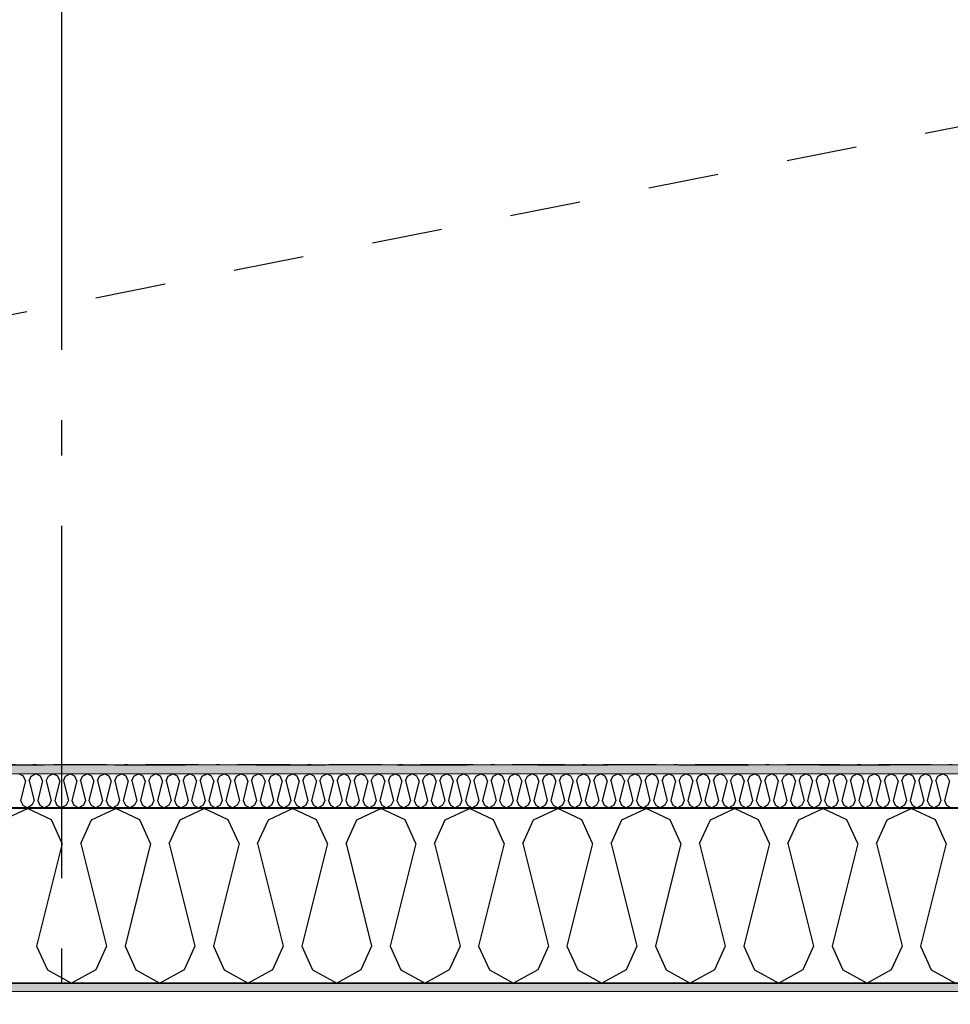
# Model space of a CAD drawing. Header units: millimetres. Extents: x -150 to 340869, y -1115 to 365939.
# Tile 97 of 193: x 311991 to 313312, y 343408 to 344806. Entities that reach past the tile are written whole.
import ezdxf
from ezdxf.enums import TextEntityAlignment as Align

# ---------------------------------------------------------------- set-up
doc = ezdxf.new("R2010")
doc.units = ezdxf.units.MM
doc.header["$LTSCALE"] = 0.5
doc.header["$MEASUREMENT"] = 0
for name, pattern in [('Akselinje', [1500, 1000, -200, 100, -200]), ('Over snittplan', [260, 150, -50, 10, -50]), ('PLINE', [0]), ('Stipling', [400, 200, -200])]:
    doc.linetypes.add(name, pattern=pattern)
for name, color, linetype in [('0(Nye konstruksjoner)', 7, 'Continuous'), ('232- Ikke-bærende yttervegger (Skravur)(Nye konstruksjoner)', 7, 'Continuous'), ('232- Ikke-bærende yttervegger(Nye konstruksjoner)', 7, 'Continuous'), ('255- Gulvoverflate(Nye konstruksjoner)', 7, 'Continuous'), ('82-- Modullinjer(Nye konstruksjoner)', 7, 'Continuous'), ('842-M___1_50 Målsetting bygning(Nye konstruksjoner)', 7, 'Continuous'), ('862- M___Nettoareal(Nye konstruksjoner)', 7, 'Continuous'), ('862- M___Nettoareal(Polylinje)(Nye konstruksjoner)', 7, 'Continuous'), ('862- M___Nettoareal(Tekst)(Nye konstruksjoner)', 7, 'Continuous')]:
    doc.layers.add(name, color=color, linetype=linetype)
doc.layers.add('235- Utvendig kledning og overflate(Nye konstruksjoner)', color=7, linetype='Continuous', lineweight=0)
doc.layers.add('236- Innvendig kledning og overflate(Nye konstruksjoner)', color=7, linetype='Continuous', lineweight=0)
doc.styles.add('GENERATED_STYLE_1', font='txt')
doc.styles.add('GENERATED_STYLE_2', font='arial.ttf')
doc.styles.add('GENERATED_STYLE_4', font='arial.ttf')
doc.dimstyles.new('GENERATED_STYLE__3', dxfattribs={"dimtxt": 100, "dimasz": 95, "dimexe": 0.18, "dimexo": 0.0625, "dimgap": 0, "dimtad": 1, "dimdec": 0, "dimzin": 0, "dimdsep": 46, "dimtxsty": 'GENERATED_STYLE_2', "dimblk": 'ARROWHEAD_6', "dimblk1": 'ARROWHEAD_6', "dimblk2": 'ARROWHEAD_6', "dimcen": 0.09, "dimse1": 1, "dimse2": 1, "dimclrd": 256, "dimclre": 256, "dimclrt": 256, "dimadec": 1, "dimazin": 0, "dimtfac": 1, "dimtdec": 4, "dimtmove": 0, "dimatfit": 3, "dimfxl": 1, "dimtolj": 1, "dimtzin": 0, "dimarcsym": 0})
pattern_1 = [(0, (0, 0), (0, 43.30127), [0, -25]), (0, (12.5, 21.65), (0, 43.30127), [0, -25])]

# ---------------------------------------------------------------- blocks, each defined once
blk = doc.blocks.new('Ikke målbart areal__3', base_point=(318271.8, 344616.6))
at = {"layer": '862- M___Nettoareal(Polylinje)(Nye konstruksjoner)', "linetype": 'Stipling', "flags": 128}
blk.add_lwpolyline([(308760.9, 346182.3), (308760.9, 345237.9), (308760.9, 343747.8), (319785, 343747.8), (321356.7, 341584.6), (323326.2, 343015.5), (321025.4, 346182.3)], close=True, dxfattribs=at)
at = {"layer": '862- M___Nettoareal(Tekst)(Nye konstruksjoner)', "style": 'GENERATED_STYLE_1'}
for tag, p in [('DUMMY_861', (318819.7, 344804.8)), ('ROOM_NAME', (317723.9, 344762.2)), ('DUMMY_862', (317723.9, 344616.6))]:
    blk.add_attdef(tag, text='', height=100, dxfattribs=at).set_placement(p, align=Align.TOP_LEFT)
blk = doc.blocks.new('*X48')
at = {"layer": '232- Ikke-bærende yttervegger (Skravur)(Nye konstruksjoner)', "linetype": 'PLINE'}
for p, q in [((311996.7, 343731.7), (311990.1, 343734.8)), ((311999.7, 343725.2), (311996.7, 343731.7)), ((312004.8, 343725.2), (312007.7, 343731.7)), ((312007.7, 343731.7), (312014.4, 343734.8)), ((312021, 343731.7), (312014.4, 343734.8)), ((312023.9, 343725.2), (312021, 343731.7)), ((312029, 343725.2), (312032, 343731.7)), ((312032, 343731.7), (312038.6, 343734.8)), ((312045.3, 343731.7), (312038.6, 343734.8)), ((312048.2, 343725.2), (312045.3, 343731.7)), ((312053.3, 343725.2), (312056.3, 343731.7)), ((312056.3, 343731.7), (312062.9, 343734.8)), ((312069.5, 343731.7), (312062.9, 343734.8)), ((312072.5, 343725.2), (312069.5, 343731.7)), ((312077.6, 343725.2), (312080.6, 343731.7)), ((312080.6, 343731.7), (312087.2, 343734.8)), ((312093.8, 343731.7), (312087.2, 343734.8)), ((312096.8, 343725.2), (312093.8, 343731.7)), ((312101.9, 343725.2), (312104.8, 343731.7)), ((312104.8, 343731.7), (312111.5, 343734.8)), ((312118.1, 343731.7), (312111.5, 343734.8)), ((312121.1, 343725.2), (312118.1, 343731.7)), ((312126.2, 343725.2), (312129.1, 343731.7)), ((312129.1, 343731.7), (312135.8, 343734.8)), ((312142.4, 343731.7), (312135.8, 343734.8)), ((312145.3, 343725.2), (312142.4, 343731.7)), ((312150.4, 343725.2), (312153.4, 343731.7)), ((312153.4, 343731.7), (312160, 343734.8)), ((312166.7, 343731.7), (312160, 343734.8)), ((312169.6, 343725.2), (312166.7, 343731.7)), ((312174.7, 343725.2), (312177.7, 343731.7)), ((312177.7, 343731.7), (312184.3, 343734.8)), ((312191, 343731.7), (312184.3, 343734.8)), ((312193.9, 343725.2), (312191, 343731.7)), ((312199, 343725.2), (312202, 343731.7)), ((312202, 343731.7), (312208.6, 343734.8)), ((312215.2, 343731.7), (312208.6, 343734.8)), ((312218.2, 343725.2), (312215.2, 343731.7)), ((312223.3, 343725.2), (312226.3, 343731.7)), ((312226.3, 343731.7), (312232.9, 343734.8)), ((312239.5, 343731.7), (312232.9, 343734.8)), ((312242.5, 343725.2), (312239.5, 343731.7)), ((312247.6, 343725.2), (312250.5, 343731.7)), ((312250.5, 343731.7), (312257.2, 343734.8)), ((312263.8, 343731.7), (312257.2, 343734.8)), ((312266.8, 343725.2), (312263.8, 343731.7)), ((312271.9, 343725.2), (312274.8, 343731.7)), ((312274.8, 343731.7), (312281.4, 343734.8)), ((312288.1, 343731.7), (312281.4, 343734.8)), ((312291, 343725.2), (312288.1, 343731.7)), ((312296.1, 343725.2), (312299.1, 343731.7)), ((312299.1, 343731.7), (312305.7, 343734.8)), ((312312.4, 343731.7), (312305.7, 343734.8)), ((312315.3, 343725.2), (312312.4, 343731.7)), ((312320.4, 343725.2), (312323.4, 343731.7)), ((312323.4, 343731.7), (312330, 343734.8)), ((312336.6, 343731.7), (312330, 343734.8)), ((312339.6, 343725.2), (312336.6, 343731.7)), ((312344.7, 343725.2), (312347.7, 343731.7)), ((312347.7, 343731.7), (312354.3, 343734.8)), ((312360.9, 343731.7), (312354.3, 343734.8)), ((312363.9, 343725.2), (312360.9, 343731.7)), ((312369, 343725.2), (312371.9, 343731.7)), ((312371.9, 343731.7), (312378.6, 343734.8)), ((312385.2, 343731.7), (312378.6, 343734.8)), ((312388.2, 343725.2), (312385.2, 343731.7)), ((312393.3, 343725.2), (312396.2, 343731.7)), ((312396.2, 343731.7), (312402.9, 343734.8)), ((312409.5, 343731.7), (312402.9, 343734.8)), ((312412.4, 343725.2), (312409.5, 343731.7)), ((312417.5, 343725.2), (312420.5, 343731.7)), ((312420.5, 343731.7), (312427.1, 343734.8)), ((312433.8, 343731.7), (312427.1, 343734.8)), ((312436.7, 343725.2), (312433.8, 343731.7)), ((312441.8, 343725.2), (312444.8, 343731.7)), ((312444.8, 343731.7), (312451.4, 343734.8)), ((312458, 343731.7), (312451.4, 343734.8)), ((312461, 343725.2), (312458, 343731.7)), ((312466.1, 343725.2), (312469.1, 343731.7)), ((312469.1, 343731.7), (312475.7, 343734.8)), ((312482.3, 343731.7), (312475.7, 343734.8)), ((312485.3, 343725.2), (312482.3, 343731.7)), ((312490.4, 343725.2), (312493.3, 343731.7)), ((312493.3, 343731.7), (312500, 343734.8)), ((312506.6, 343731.7), (312500, 343734.8)), ((312509.6, 343725.2), (312506.6, 343731.7)), ((312514.7, 343725.2), (312517.6, 343731.7)), ((312517.6, 343731.7), (312524.3, 343734.8)), ((312530.9, 343731.7), (312524.3, 343734.8)), ((312533.8, 343725.2), (312530.9, 343731.7)), ((312538.9, 343725.2), (312541.9, 343731.7)), ((312541.9, 343731.7), (312548.5, 343734.8)), ((312555.2, 343731.7), (312548.5, 343734.8)), ((312558.1, 343725.2), (312555.2, 343731.7)), ((312563.2, 343725.2), (312566.2, 343731.7)), ((312566.2, 343731.7), (312572.8, 343734.8)), ((312579.5, 343731.7), (312572.8, 343734.8)), ((312582.4, 343725.2), (312579.5, 343731.7)), ((312587.5, 343725.2), (312590.5, 343731.7)), ((312590.5, 343731.7), (312597.1, 343734.8)), ((312603.7, 343731.7), (312597.1, 343734.8)), ((312606.7, 343725.2), (312603.7, 343731.7)), ((312611.8, 343725.2), (312614.8, 343731.7)), ((312614.8, 343731.7), (312621.4, 343734.8)), ((312628, 343731.7), (312621.4, 343734.8)), ((312631, 343725.2), (312628, 343731.7)), ((312636.1, 343725.2), (312639, 343731.7)), ((312639, 343731.7), (312645.7, 343734.8)), ((312652.3, 343731.7), (312645.7, 343734.8)), ((312655.3, 343725.2), (312652.3, 343731.7)), ((312660.4, 343725.2), (312663.3, 343731.7)), ((312663.3, 343731.7), (312669.9, 343734.8)), ((312676.6, 343731.7), (312669.9, 343734.8)), ((312679.5, 343725.2), (312676.6, 343731.7)), ((312684.6, 343725.2), (312687.6, 343731.7)), ((312687.6, 343731.7), (312694.2, 343734.8)), ((312700.9, 343731.7), (312694.2, 343734.8)), ((312703.8, 343725.2), (312700.9, 343731.7)), ((312708.9, 343725.2), (312711.9, 343731.7)), ((312711.9, 343731.7), (312718.5, 343734.8)), ((312725.1, 343731.7), (312718.5, 343734.8)), ((312728.1, 343725.2), (312725.1, 343731.7)), ((312733.2, 343725.2), (312736.2, 343731.7)), ((312736.2, 343731.7), (312742.8, 343734.8)), ((312749.4, 343731.7), (312742.8, 343734.8)), ((312752.4, 343725.2), (312749.4, 343731.7)), ((312757.5, 343725.2), (312760.4, 343731.7)), ((312760.4, 343731.7), (312767.1, 343734.8)), ((312773.7, 343731.7), (312767.1, 343734.8)), ((312776.7, 343725.2), (312773.7, 343731.7)), ((312781.8, 343725.2), (312784.7, 343731.7)), ((312784.7, 343731.7), (312791.4, 343734.8)), ((312798, 343731.7), (312791.4, 343734.8)), ((312800.9, 343725.2), (312798, 343731.7)), ((312806, 343725.2), (312809, 343731.7)), ((312809, 343731.7), (312815.6, 343734.8)), ((312822.3, 343731.7), (312815.6, 343734.8)), ((312825.2, 343725.2), (312822.3, 343731.7)), ((312830.3, 343725.2), (312833.3, 343731.7)), ((312833.3, 343731.7), (312839.9, 343734.8)), ((312846.5, 343731.7), (312839.9, 343734.8)), ((312849.5, 343725.2), (312846.5, 343731.7)), ((312854.6, 343725.2), (312857.6, 343731.7)), ((312857.6, 343731.7), (312864.2, 343734.8)), ((312870.8, 343731.7), (312864.2, 343734.8)), ((312873.8, 343725.2), (312870.8, 343731.7)), ((312878.9, 343725.2), (312881.8, 343731.7)), ((312881.8, 343731.7), (312888.5, 343734.8)), ((312895.1, 343731.7), (312888.5, 343734.8)), ((312898.1, 343725.2), (312895.1, 343731.7)), ((312903.2, 343725.2), (312906.1, 343731.7)), ((312906.1, 343731.7), (312912.8, 343734.8)), ((312919.4, 343731.7), (312912.8, 343734.8)), ((312922.3, 343725.2), (312919.4, 343731.7)), ((312927.4, 343725.2), (312930.4, 343731.7)), ((312930.4, 343731.7), (312937, 343734.8)), ((312943.7, 343731.7), (312937, 343734.8)), ((312946.6, 343725.2), (312943.7, 343731.7)), ((312951.7, 343725.2), (312954.7, 343731.7)), ((312954.7, 343731.7), (312961.3, 343734.8)), ((312968, 343731.7), (312961.3, 343734.8)), ((312970.9, 343725.2), (312968, 343731.7)), ((312976, 343725.2), (312979, 343731.7)), ((312979, 343731.7), (312985.6, 343734.8)), ((312992.2, 343731.7), (312985.6, 343734.8)), ((312995.2, 343725.2), (312992.2, 343731.7)), ((313000.3, 343725.2), (313003.3, 343731.7)), ((313003.3, 343731.7), (313009.9, 343734.8)), ((313016.5, 343731.7), (313009.9, 343734.8)), ((313019.5, 343725.2), (313016.5, 343731.7)), ((313024.6, 343725.2), (313027.5, 343731.7)), ((313027.5, 343731.7), (313034.2, 343734.8)), ((313040.8, 343731.7), (313034.2, 343734.8)), ((313043.8, 343725.2), (313040.8, 343731.7)), ((313048.9, 343725.2), (313051.8, 343731.7)), ((313051.8, 343731.7), (313058.4, 343734.8)), ((313065.1, 343731.7), (313058.4, 343734.8)), ((313068, 343725.2), (313065.1, 343731.7)), ((313073.1, 343725.2), (313076.1, 343731.7)), ((313076.1, 343731.7), (313082.7, 343734.8)), ((313089.4, 343731.7), (313082.7, 343734.8)), ((313092.3, 343725.2), (313089.4, 343731.7)), ((313097.4, 343725.2), (313100.4, 343731.7)), ((313100.4, 343731.7), (313107, 343734.8)), ((313113.6, 343731.7), (313107, 343734.8)), ((313116.6, 343725.2), (313113.6, 343731.7)), ((313121.7, 343725.2), (313124.7, 343731.7)), ((313124.7, 343731.7), (313131.3, 343734.8)), ((313137.9, 343731.7), (313131.3, 343734.8)), ((313140.9, 343725.2), (313137.9, 343731.7)), ((313146, 343725.2), (313148.9, 343731.7)), ((313148.9, 343731.7), (313155.6, 343734.8)), ((313162.2, 343731.7), (313155.6, 343734.8)), ((313165.2, 343725.2), (313162.2, 343731.7)), ((313170.3, 343725.2), (313173.2, 343731.7)), ((313173.2, 343731.7), (313179.9, 343734.8)), ((313186.5, 343731.7), (313179.9, 343734.8)), ((313189.4, 343725.2), (313186.5, 343731.7)), ((313194.5, 343725.2), (313197.5, 343731.7)), ((313197.5, 343731.7), (313204.1, 343734.8)), ((313210.8, 343731.7), (313204.1, 343734.8)), ((313213.7, 343725.2), (313210.8, 343731.7)), ((313218.8, 343725.2), (313221.8, 343731.7)), ((313221.8, 343731.7), (313228.4, 343734.8)), ((313235, 343731.7), (313228.4, 343734.8)), ((313238, 343725.2), (313235, 343731.7)), ((313243.1, 343725.2), (313246.1, 343731.7)), ((313246.1, 343731.7), (313252.7, 343734.8)), ((313259.3, 343731.7), (313252.7, 343734.8)), ((313262.3, 343725.2), (313259.3, 343731.7)), ((313267.4, 343725.2), (313270.3, 343731.7)), ((313270.3, 343731.7), (313277, 343734.8)), ((313283.6, 343731.7), (313277, 343734.8)), ((313286.6, 343725.2), (313283.6, 343731.7)), ((313291.7, 343725.2), (313294.6, 343731.7)), ((313294.6, 343731.7), (313301.3, 343734.8)), ((313307.9, 343731.7), (313301.3, 343734.8)), ((313310.8, 343725.2), (313307.9, 343731.7)), ((311999.7, 343725.2), (311992.6, 343697)), ((312004.8, 343725.2), (312011.8, 343697)), ((312023.9, 343725.2), (312016.9, 343697)), ((312029, 343725.2), (312036.1, 343697)), ((312048.2, 343725.2), (312041.2, 343697)), ((312053.3, 343725.2), (312060.4, 343697)), ((312072.5, 343725.2), (312065.5, 343697)), ((312077.6, 343725.2), (312084.6, 343697)), ((312096.8, 343725.2), (312089.7, 343697)), ((312101.9, 343725.2), (312108.9, 343697)), ((312121.1, 343725.2), (312114, 343697)), ((312126.2, 343725.2), (312133.2, 343697)), ((312145.3, 343725.2), (312138.3, 343697)), ((312150.4, 343725.2), (312157.5, 343697)), ((312169.6, 343725.2), (312162.6, 343697)), ((312174.7, 343725.2), (312181.8, 343697)), ((312193.9, 343725.2), (312186.9, 343697)), ((312199, 343725.2), (312206.1, 343697)), ((312218.2, 343725.2), (312211.2, 343697)), ((312223.3, 343725.2), (312230.3, 343697)), ((312242.5, 343725.2), (312235.4, 343697)), ((312247.6, 343725.2), (312254.6, 343697)), ((312266.8, 343725.2), (312259.7, 343697)), ((312271.9, 343725.2), (312278.9, 343697)), ((312291, 343725.2), (312284, 343697)), ((312296.1, 343725.2), (312303.2, 343697)), ((312315.3, 343725.2), (312308.3, 343697)), ((312320.4, 343725.2), (312327.5, 343697)), ((312339.6, 343725.2), (312332.6, 343697)), ((312344.7, 343725.2), (312351.7, 343697)), ((312363.9, 343725.2), (312356.8, 343697)), ((312369, 343725.2), (312376, 343697)), ((312388.2, 343725.2), (312381.1, 343697)), ((312393.3, 343725.2), (312400.3, 343697)), ((312412.4, 343725.2), (312405.4, 343697)), ((312417.5, 343725.2), (312424.6, 343697)), ((312436.7, 343725.2), (312429.7, 343697)), ((312441.8, 343725.2), (312448.9, 343697)), ((312461, 343725.2), (312454, 343697)), ((312466.1, 343725.2), (312473.1, 343697)), ((312485.3, 343725.2), (312478.2, 343697)), ((312490.4, 343725.2), (312497.4, 343697)), ((312509.6, 343725.2), (312502.5, 343697)), ((312514.7, 343725.2), (312521.7, 343697)), ((312533.8, 343725.2), (312526.8, 343697)), ((312538.9, 343725.2), (312546, 343697)), ((312558.1, 343725.2), (312551.1, 343697)), ((312563.2, 343725.2), (312570.3, 343697)), ((312582.4, 343725.2), (312575.4, 343697)), ((312587.5, 343725.2), (312594.6, 343697)), ((312606.7, 343725.2), (312599.7, 343697)), ((312611.8, 343725.2), (312618.8, 343697)), ((312631, 343725.2), (312623.9, 343697)), ((312636.1, 343725.2), (312643.1, 343697)), ((312655.3, 343725.2), (312648.2, 343697)), ((312660.4, 343725.2), (312667.4, 343697)), ((312679.5, 343725.2), (312672.5, 343697)), ((312684.6, 343725.2), (312691.7, 343697)), ((312703.8, 343725.2), (312696.8, 343697)), ((312708.9, 343725.2), (312716, 343697)), ((312728.1, 343725.2), (312721.1, 343697)), ((312733.2, 343725.2), (312740.2, 343697)), ((312752.4, 343725.2), (312745.3, 343697)), ((312757.5, 343725.2), (312764.5, 343697)), ((312776.7, 343725.2), (312769.6, 343697)), ((312781.8, 343725.2), (312788.8, 343697)), ((312800.9, 343725.2), (312793.9, 343697)), ((312806, 343725.2), (312813.1, 343697)), ((312825.2, 343725.2), (312818.2, 343697)), ((312830.3, 343725.2), (312837.4, 343697)), ((312849.5, 343725.2), (312842.5, 343697)), ((312854.6, 343725.2), (312861.6, 343697)), ((312873.8, 343725.2), (312866.7, 343697)), ((312878.9, 343725.2), (312885.9, 343697)), ((312898.1, 343725.2), (312891, 343697)), ((312903.2, 343725.2), (312910.2, 343697)), ((312922.3, 343725.2), (312915.3, 343697)), ((312927.4, 343725.2), (312934.5, 343697)), ((312946.6, 343725.2), (312939.6, 343697)), ((312951.7, 343725.2), (312958.8, 343697)), ((312970.9, 343725.2), (312963.9, 343697)), ((312976, 343725.2), (312983.1, 343697)), ((312995.2, 343725.2), (312988.2, 343697)), ((313000.3, 343725.2), (313007.3, 343697)), ((313019.5, 343725.2), (313012.4, 343697)), ((313024.6, 343725.2), (313031.6, 343697)), ((313043.8, 343725.2), (313036.7, 343697)), ((313048.9, 343725.2), (313055.9, 343697)), ((313068, 343725.2), (313061, 343697)), ((313073.1, 343725.2), (313080.2, 343697)), ((313092.3, 343725.2), (313085.3, 343697)), ((313097.4, 343725.2), (313104.5, 343697)), ((313116.6, 343725.2), (313109.6, 343697)), ((313121.7, 343725.2), (313128.7, 343697)), ((313140.9, 343725.2), (313133.8, 343697)), ((313146, 343725.2), (313153, 343697)), ((313165.2, 343725.2), (313158.1, 343697)), ((313170.3, 343725.2), (313177.3, 343697)), ((313189.4, 343725.2), (313182.4, 343697)), ((313194.5, 343725.2), (313201.6, 343697)), ((313213.7, 343725.2), (313206.7, 343697)), ((313218.8, 343725.2), (313225.9, 343697)), ((313238, 343725.2), (313231, 343697)), ((313243.1, 343725.2), (313250.1, 343697)), ((313262.3, 343725.2), (313255.2, 343697)), ((313267.4, 343725.2), (313274.4, 343697)), ((313286.6, 343725.2), (313279.5, 343697)), ((313291.7, 343725.2), (313298.7, 343697)), ((313310.8, 343725.2), (313303.8, 343697)), ((311992.6, 343697), (311995.6, 343690.5)), ((311995.6, 343690.5), (312002.2, 343686.8)), ((312008.8, 343690.5), (312002.2, 343686.8)), ((312011.8, 343697), (312008.8, 343690.5)), ((312016.9, 343697), (312019.9, 343690.5)), ((312019.9, 343690.5), (312026.5, 343686.8)), ((312033.1, 343690.5), (312026.5, 343686.8)), ((312036.1, 343697), (312033.1, 343690.5)), ((312041.2, 343697), (312044.1, 343690.5)), ((312044.1, 343690.5), (312050.8, 343686.8)), ((312057.4, 343690.5), (312050.8, 343686.8)), ((312060.4, 343697), (312057.4, 343690.5)), ((312065.5, 343697), (312068.4, 343690.5)), ((312068.4, 343690.5), (312075.1, 343686.8)), ((312081.7, 343690.5), (312075.1, 343686.8)), ((312084.6, 343697), (312081.7, 343690.5)), ((312089.7, 343697), (312092.7, 343690.5)), ((312092.7, 343690.5), (312099.3, 343686.8)), ((312106, 343690.5), (312099.3, 343686.8)), ((312108.9, 343697), (312106, 343690.5)), ((312114, 343697), (312117, 343690.5)), ((312117, 343690.5), (312123.6, 343686.8)), ((312130.2, 343690.5), (312123.6, 343686.8)), ((312133.2, 343697), (312130.2, 343690.5)), ((312138.3, 343697), (312141.3, 343690.5)), ((312141.3, 343690.5), (312147.9, 343686.8)), ((312154.5, 343690.5), (312147.9, 343686.8)), ((312157.5, 343697), (312154.5, 343690.5)), ((312162.6, 343697), (312165.5, 343690.5)), ((312165.5, 343690.5), (312172.2, 343686.8)), ((312178.8, 343690.5), (312172.2, 343686.8)), ((312181.8, 343697), (312178.8, 343690.5)), ((312186.9, 343697), (312189.8, 343690.5)), ((312189.8, 343690.5), (312196.5, 343686.8)), ((312203.1, 343690.5), (312196.5, 343686.8)), ((312206.1, 343697), (312203.1, 343690.5)), ((312211.2, 343697), (312214.1, 343690.5)), ((312214.1, 343690.5), (312220.7, 343686.8)), ((312227.4, 343690.5), (312220.7, 343686.8)), ((312230.3, 343697), (312227.4, 343690.5)), ((312235.4, 343697), (312238.4, 343690.5)), ((312238.4, 343690.5), (312245, 343686.8)), ((312251.7, 343690.5), (312245, 343686.8)), ((312254.6, 343697), (312251.7, 343690.5)), ((312259.7, 343697), (312262.7, 343690.5)), ((312262.7, 343690.5), (312269.3, 343686.8)), ((312275.9, 343690.5), (312269.3, 343686.8)), ((312278.9, 343697), (312275.9, 343690.5)), ((312284, 343697), (312287, 343690.5)), ((312287, 343690.5), (312293.6, 343686.8)), ((312300.2, 343690.5), (312293.6, 343686.8)), ((312303.2, 343697), (312300.2, 343690.5)), ((312308.3, 343697), (312311.2, 343690.5)), ((312311.2, 343690.5), (312317.9, 343686.8)), ((312324.5, 343690.5), (312317.9, 343686.8)), ((312327.5, 343697), (312324.5, 343690.5)), ((312332.6, 343697), (312335.5, 343690.5)), ((312335.5, 343690.5), (312342.1, 343686.8)), ((312348.8, 343690.5), (312342.1, 343686.8)), ((312351.7, 343697), (312348.8, 343690.5)), ((312356.8, 343697), (312359.8, 343690.5)), ((312359.8, 343690.5), (312366.4, 343686.8)), ((312373.1, 343690.5), (312366.4, 343686.8)), ((312376, 343697), (312373.1, 343690.5)), ((312381.1, 343697), (312384.1, 343690.5)), ((312384.1, 343690.5), (312390.7, 343686.8)), ((312397.3, 343690.5), (312390.7, 343686.8)), ((312400.3, 343697), (312397.3, 343690.5)), ((312405.4, 343697), (312408.4, 343690.5)), ((312408.4, 343690.5), (312415, 343686.8)), ((312421.6, 343690.5), (312415, 343686.8)), ((312424.6, 343697), (312421.6, 343690.5)), ((312429.7, 343697), (312432.6, 343690.5)), ((312432.6, 343690.5), (312439.3, 343686.8)), ((312445.9, 343690.5), (312439.3, 343686.8)), ((312448.9, 343697), (312445.9, 343690.5)), ((312454, 343697), (312456.9, 343690.5)), ((312456.9, 343690.5), (312463.6, 343686.8)), ((312470.2, 343690.5), (312463.6, 343686.8)), ((312473.1, 343697), (312470.2, 343690.5)), ((312478.2, 343697), (312481.2, 343690.5)), ((312481.2, 343690.5), (312487.8, 343686.8)), ((312494.5, 343690.5), (312487.8, 343686.8)), ((312497.4, 343697), (312494.5, 343690.5)), ((312502.5, 343697), (312505.5, 343690.5)), ((312505.5, 343690.5), (312512.1, 343686.8)), ((312518.7, 343690.5), (312512.1, 343686.8)), ((312521.7, 343697), (312518.7, 343690.5)), ((312526.8, 343697), (312529.8, 343690.5)), ((312529.8, 343690.5), (312536.4, 343686.8)), ((312543, 343690.5), (312536.4, 343686.8)), ((312546, 343697), (312543, 343690.5)), ((312551.1, 343697), (312554, 343690.5)), ((312554, 343690.5), (312560.7, 343686.8)), ((312567.3, 343690.5), (312560.7, 343686.8)), ((312570.3, 343697), (312567.3, 343690.5)), ((312575.4, 343697), (312578.3, 343690.5)), ((312578.3, 343690.5), (312585, 343686.8)), ((312591.6, 343690.5), (312585, 343686.8)), ((312594.6, 343697), (312591.6, 343690.5)), ((312599.7, 343697), (312602.6, 343690.5)), ((312602.6, 343690.5), (312609.2, 343686.8)), ((312615.9, 343690.5), (312609.2, 343686.8)), ((312618.8, 343697), (312615.9, 343690.5)), ((312623.9, 343697), (312626.9, 343690.5)), ((312626.9, 343690.5), (312633.5, 343686.8)), ((312640.2, 343690.5), (312633.5, 343686.8)), ((312643.1, 343697), (312640.2, 343690.5)), ((312648.2, 343697), (312651.2, 343690.5)), ((312651.2, 343690.5), (312657.8, 343686.8)), ((312664.4, 343690.5), (312657.8, 343686.8)), ((312667.4, 343697), (312664.4, 343690.5)), ((312672.5, 343697), (312675.5, 343690.5)), ((312675.5, 343690.5), (312682.1, 343686.8)), ((312688.7, 343690.5), (312682.1, 343686.8)), ((312691.7, 343697), (312688.7, 343690.5)), ((312696.8, 343697), (312699.7, 343690.5)), ((312699.7, 343690.5), (312706.4, 343686.8)), ((312713, 343690.5), (312706.4, 343686.8)), ((312716, 343697), (312713, 343690.5)), ((312721.1, 343697), (312724, 343690.5)), ((312724, 343690.5), (312730.6, 343686.8)), ((312737.3, 343690.5), (312730.6, 343686.8)), ((312740.2, 343697), (312737.3, 343690.5)), ((312745.3, 343697), (312748.3, 343690.5)), ((312748.3, 343690.5), (312754.9, 343686.8)), ((312761.6, 343690.5), (312754.9, 343686.8)), ((312764.5, 343697), (312761.6, 343690.5)), ((312769.6, 343697), (312772.6, 343690.5)), ((312772.6, 343690.5), (312779.2, 343686.8)), ((312785.8, 343690.5), (312779.2, 343686.8)), ((312788.8, 343697), (312785.8, 343690.5)), ((312793.9, 343697), (312796.9, 343690.5)), ((312796.9, 343690.5), (312803.5, 343686.8)), ((312810.1, 343690.5), (312803.5, 343686.8)), ((312813.1, 343697), (312810.1, 343690.5)), ((312818.2, 343697), (312821.1, 343690.5)), ((312821.1, 343690.5), (312827.8, 343686.8)), ((312834.4, 343690.5), (312827.8, 343686.8)), ((312837.4, 343697), (312834.4, 343690.5)), ((312842.5, 343697), (312845.4, 343690.5)), ((312845.4, 343690.5), (312852.1, 343686.8)), ((312858.7, 343690.5), (312852.1, 343686.8)), ((312861.6, 343697), (312858.7, 343690.5)), ((312866.7, 343697), (312869.7, 343690.5)), ((312869.7, 343690.5), (312876.3, 343686.8)), ((312883, 343690.5), (312876.3, 343686.8)), ((312885.9, 343697), (312883, 343690.5)), ((312891, 343697), (312894, 343690.5)), ((312894, 343690.5), (312900.6, 343686.8)), ((312907.2, 343690.5), (312900.6, 343686.8)), ((312910.2, 343697), (312907.2, 343690.5)), ((312915.3, 343697), (312918.3, 343690.5)), ((312918.3, 343690.5), (312924.9, 343686.8)), ((312931.5, 343690.5), (312924.9, 343686.8)), ((312934.5, 343697), (312931.5, 343690.5)), ((312939.6, 343697), (312942.5, 343690.5)), ((312942.5, 343690.5), (312949.2, 343686.8)), ((312955.8, 343690.5), (312949.2, 343686.8)), ((312958.8, 343697), (312955.8, 343690.5)), ((312963.9, 343697), (312966.8, 343690.5)), ((312966.8, 343690.5), (312973.5, 343686.8)), ((312980.1, 343690.5), (312973.5, 343686.8)), ((312983.1, 343697), (312980.1, 343690.5)), ((312988.2, 343697), (312991.1, 343690.5)), ((312991.1, 343690.5), (312997.7, 343686.8)), ((313004.4, 343690.5), (312997.7, 343686.8)), ((313007.3, 343697), (313004.4, 343690.5)), ((313012.4, 343697), (313015.4, 343690.5)), ((313015.4, 343690.5), (313022, 343686.8)), ((313028.7, 343690.5), (313022, 343686.8)), ((313031.6, 343697), (313028.7, 343690.5)), ((313036.7, 343697), (313039.7, 343690.5)), ((313039.7, 343690.5), (313046.3, 343686.8)), ((313052.9, 343690.5), (313046.3, 343686.8)), ((313055.9, 343697), (313052.9, 343690.5)), ((313061, 343697), (313064, 343690.5)), ((313064, 343690.5), (313070.6, 343686.8)), ((313077.2, 343690.5), (313070.6, 343686.8)), ((313080.2, 343697), (313077.2, 343690.5)), ((313085.3, 343697), (313088.2, 343690.5)), ((313088.2, 343690.5), (313094.9, 343686.8)), ((313101.5, 343690.5), (313094.9, 343686.8)), ((313104.5, 343697), (313101.5, 343690.5)), ((313109.6, 343697), (313112.5, 343690.5)), ((313112.5, 343690.5), (313119.1, 343686.8)), ((313125.8, 343690.5), (313119.1, 343686.8)), ((313128.7, 343697), (313125.8, 343690.5)), ((313133.8, 343697), (313136.8, 343690.5)), ((313136.8, 343690.5), (313143.4, 343686.8)), ((313150.1, 343690.5), (313143.4, 343686.8)), ((313153, 343697), (313150.1, 343690.5)), ((313158.1, 343697), (313161.1, 343690.5)), ((313161.1, 343690.5), (313167.7, 343686.8)), ((313174.3, 343690.5), (313167.7, 343686.8)), ((313177.3, 343697), (313174.3, 343690.5)), ((313182.4, 343697), (313185.4, 343690.5)), ((313185.4, 343690.5), (313192, 343686.8)), ((313198.6, 343690.5), (313192, 343686.8)), ((313201.6, 343697), (313198.6, 343690.5)), ((313206.7, 343697), (313209.6, 343690.5)), ((313209.6, 343690.5), (313216.3, 343686.8)), ((313222.9, 343690.5), (313216.3, 343686.8)), ((313225.9, 343697), (313222.9, 343690.5)), ((313231, 343697), (313233.9, 343690.5)), ((313233.9, 343690.5), (313240.6, 343686.8)), ((313247.2, 343690.5), (313240.6, 343686.8)), ((313250.1, 343697), (313247.2, 343690.5)), ((313255.2, 343697), (313258.2, 343690.5)), ((313258.2, 343690.5), (313264.8, 343686.8)), ((313271.5, 343690.5), (313264.8, 343686.8)), ((313274.4, 343697), (313271.5, 343690.5)), ((313279.5, 343697), (313282.5, 343690.5)), ((313282.5, 343690.5), (313289.1, 343686.8)), ((313295.7, 343690.5), (313289.1, 343686.8)), ((313298.7, 343697), (313295.7, 343690.5)), ((313303.8, 343697), (313306.8, 343690.5)), ((313306.8, 343690.5), (313313.4, 343686.8))]:
    blk.add_line(p, q, dxfattribs=at)
blk = doc.blocks.new('*X50')
at = {"layer": '232- Ikke-bærende yttervegger (Skravur)(Nye konstruksjoner)', "linetype": 'PLINE'}
for p, q in [((311968, 343669.6), (312002.2, 343685.8)), ((312036.5, 343669.6), (312002.2, 343685.8)), ((312093.4, 343669.6), (312127.7, 343685.8)), ((312161.9, 343669.6), (312127.7, 343685.8)), ((312218.9, 343669.6), (312253.1, 343685.8)), ((312287.4, 343669.6), (312253.1, 343685.8)), ((312344.3, 343669.6), (312378.6, 343685.8)), ((312412.8, 343669.6), (312378.6, 343685.8)), ((312469.8, 343669.6), (312504, 343685.8)), ((312538.3, 343669.6), (312504, 343685.8)), ((312595.2, 343669.6), (312629.5, 343685.8)), ((312663.7, 343669.6), (312629.5, 343685.8)), ((312720.7, 343669.6), (312754.9, 343685.8)), ((312789.2, 343669.6), (312754.9, 343685.8)), ((312846.1, 343669.6), (312880.4, 343685.8)), ((312914.6, 343669.6), (312880.4, 343685.8)), ((312971.6, 343669.6), (313005.8, 343685.8)), ((313040.1, 343669.6), (313005.8, 343685.8)), ((313097, 343669.6), (313131.3, 343685.8)), ((313165.5, 343669.6), (313131.3, 343685.8)), ((313222.5, 343669.6), (313256.7, 343685.8)), ((313291, 343669.6), (313256.7, 343685.8)), ((312051.8, 343636), (312036.5, 343669.6)), ((312078.1, 343636), (312093.4, 343669.6)), ((312177.2, 343636), (312161.9, 343669.6)), ((312203.6, 343636), (312218.9, 343669.6)), ((312302.7, 343636), (312287.4, 343669.6)), ((312329, 343636), (312344.3, 343669.6)), ((312428.1, 343636), (312412.8, 343669.6)), ((312454.5, 343636), (312469.8, 343669.6)), ((312553.6, 343636), (312538.3, 343669.6)), ((312579.9, 343636), (312595.2, 343669.6)), ((312679, 343636), (312663.7, 343669.6)), ((312705.4, 343636), (312720.7, 343669.6)), ((312804.5, 343636), (312789.2, 343669.6)), ((312830.8, 343636), (312846.1, 343669.6)), ((312929.9, 343636), (312914.6, 343669.6)), ((312956.3, 343636), (312971.6, 343669.6)), ((313055.4, 343636), (313040.1, 343669.6)), ((313081.7, 343636), (313097, 343669.6)), ((313180.8, 343636), (313165.5, 343669.6)), ((313207.2, 343636), (313222.5, 343669.6)), ((313306.3, 343636), (313291, 343669.6)), ((312051.8, 343636), (312015.4, 343490.6)), ((312078.1, 343636), (312114.5, 343490.6)), ((312177.2, 343636), (312140.8, 343490.6)), ((312203.6, 343636), (312239.9, 343490.6)), ((312302.7, 343636), (312266.3, 343490.6)), ((312329, 343636), (312365.4, 343490.6)), ((312428.1, 343636), (312391.7, 343490.6)), ((312454.5, 343636), (312490.8, 343490.6)), ((312553.6, 343636), (312517.2, 343490.6)), ((312579.9, 343636), (312616.3, 343490.6)), ((312679, 343636), (312642.7, 343490.6)), ((312705.4, 343636), (312741.8, 343490.6)), ((312804.5, 343636), (312768.1, 343490.6)), ((312830.8, 343636), (312867.2, 343490.6)), ((312929.9, 343636), (312893.6, 343490.6)), ((312956.3, 343636), (312992.7, 343490.6)), ((313055.4, 343636), (313019, 343490.6)), ((313081.7, 343636), (313118.1, 343490.6)), ((313180.8, 343636), (313144.5, 343490.6)), ((313207.2, 343636), (313243.6, 343490.6)), ((313306.3, 343636), (313269.9, 343490.6)), ((312015.4, 343490.6), (312030.7, 343457)), ((312114.5, 343490.6), (312099.2, 343457)), ((312140.8, 343490.6), (312156.1, 343457)), ((312239.9, 343490.6), (312224.6, 343457)), ((312266.3, 343490.6), (312281.6, 343457)), ((312365.4, 343490.6), (312350.1, 343457)), ((312391.7, 343490.6), (312407, 343457)), ((312490.8, 343490.6), (312475.6, 343457)), ((312517.2, 343490.6), (312532.5, 343457)), ((312616.3, 343490.6), (312601, 343457)), ((312642.7, 343490.6), (312657.9, 343457)), ((312741.8, 343490.6), (312726.5, 343457)), ((312768.1, 343490.6), (312783.4, 343457)), ((312867.2, 343490.6), (312851.9, 343457)), ((312893.6, 343490.6), (312908.8, 343457)), ((312992.7, 343490.6), (312977.4, 343457)), ((313019, 343490.6), (313034.3, 343457)), ((313118.1, 343490.6), (313102.8, 343457)), ((313144.5, 343490.6), (313159.8, 343457)), ((313243.6, 343490.6), (313228.3, 343457)), ((313269.9, 343490.6), (313285.2, 343457)), ((312030.7, 343457), (312064.9, 343437.8)), ((312099.2, 343457), (312064.9, 343437.8)), ((312156.1, 343457), (312190.4, 343437.8)), ((312224.6, 343457), (312190.4, 343437.8)), ((312281.6, 343457), (312315.8, 343437.8)), ((312350.1, 343457), (312315.8, 343437.8)), ((312407, 343457), (312441.3, 343437.8)), ((312475.6, 343457), (312441.3, 343437.8)), ((312532.5, 343457), (312566.7, 343437.8)), ((312601, 343457), (312566.7, 343437.8)), ((312657.9, 343457), (312692.2, 343437.8)), ((312726.5, 343457), (312692.2, 343437.8)), ((312783.4, 343457), (312817.7, 343437.8)), ((312851.9, 343457), (312817.7, 343437.8)), ((312908.8, 343457), (312943.1, 343437.8)), ((312977.4, 343457), (312943.1, 343437.8)), ((313034.3, 343457), (313068.6, 343437.8)), ((313102.8, 343457), (313068.6, 343437.8)), ((313159.8, 343457), (313194, 343437.8)), ((313228.3, 343457), (313194, 343437.8)), ((313285.2, 343457), (313319.5, 343437.8))]:
    blk.add_line(p, q, dxfattribs=at)
blk = doc.blocks.new('Standard grid marker[19]', base_point=(312050.9, 363787.1))
at = {"layer": '82-- Modullinjer(Nye konstruksjoner)', "linetype": 'Akselinje'}
blk.add_line((312050.9, 363587.1), (312050.9, 339987.1), dxfattribs=at)
at = {"layer": '82-- Modullinjer(Nye konstruksjoner)', "style": 'GENERATED_STYLE_4'}
for tag, p in [('AC_MarkerText_1_0', (312050.9, 363965.3)), ('AC_MarkerText_1_1', (312050.9, 339715.3))]:
    blk.add_attdef(tag, text='', height=100, rotation=360, dxfattribs=at).set_placement(p, align=Align.TOP_CENTER)
blk = doc.blocks.new('Standard grid marker[30]', base_point=(306234.8, 343437.9))
at = {"layer": '82-- Modullinjer(Nye konstruksjoner)', "linetype": 'Akselinje'}
blk.add_line((306434.8, 343437.9), (320034.8, 343437.9), dxfattribs=at)
at = {"layer": '82-- Modullinjer(Nye konstruksjoner)', "style": 'GENERATED_STYLE_4'}
blk.add_attdef('AC_MarkerText_1', text='', height=100, dxfattribs=at).set_placement((306109.8, 343491), align=Align.TOP_CENTER)
blk = doc.blocks.new('*D143')
at = {"layer": '842-M___1_50 Målsetting bygning(Nye konstruksjoner)', "linetype": 'PLINE'}
for p, q in [((309207.5, 343735.8), (309307.5, 343635.8)), ((309351.3, 343685.8), (309163.8, 343685.8)), ((309257.5, 343437.8), (309257.5, 343685.8)), ((309207.5, 343487.8), (309307.5, 343387.8)), ((309351.3, 343437.8), (309163.8, 343437.8)), ((309257.5, 343362.8), (309257.5, 343437.8))]:
    blk.add_line(p, q, dxfattribs=at)
at = {"layer": '842-M___1_50 Målsetting bygning(Nye konstruksjoner)', "insert": (309097.5, 343447.4), "char_height": 100, "attachment_point": 7, "rotation": 90, "style": 'GENERATED_STYLE_2'}
blk.add_mtext('\\A1;{\\pql;\\fArial|b0|i0|c0|p0;\\W1.000000;248}', dxfattribs=at)
blk = doc.blocks.new('ARROWHEAD_6')
at = {"linetype": 'Continuous'}
for p, q in [((-0.5, -0.5), (0.5, 0.5)), ((0, 0), (-1, 0))]:
    blk.add_line(p, q, dxfattribs=at)
blk = doc.blocks.new('*D144')
at = {"layer": '842-M___1_50 Målsetting bygning(Nye konstruksjoner)', "linetype": 'PLINE'}
for p, q in [((309207.5, 349277.8), (309307.5, 349177.8)), ((309351.3, 349227.8), (309163.8, 349227.8)), ((309257.5, 343685.8), (309257.5, 349227.8)), ((309207.5, 343735.8), (309307.5, 343635.8)), ((309351.3, 343685.8), (309163.8, 343685.8))]:
    blk.add_line(p, q, dxfattribs=at)
at = {"layer": '842-M___1_50 Målsetting bygning(Nye konstruksjoner)', "char_height": 100, "attachment_point": 7, "rotation": 90, "style": 'GENERATED_STYLE_2'}
for s, insert in [('\\A1;{\\pql;\\fArial|b0|i0|c0|p0;\\W1.000000;220}', (309097.5, 349223.4)), ('\\A1;{\\pql;\\fArial|b0|i0|c0|p0;\\W1.000000;5\xa0542}', (309237.5, 346285.2))]:
    blk.add_mtext(s, dxfattribs=dict(at, insert=insert))

msp = doc.modelspace()

# ---------------------------------------------------------------- hatches: boundary and pattern name
at = {"layer": '232- Ikke-bærende yttervegger (Skravur)(Nye konstruksjoner)', "linetype": 'Continuous'}
h = msp.add_hatch(dxfattribs=at)
h.set_pattern_fill('Prikker_tett', color=256, style=0, pattern_type=2)
h.set_pattern_definition(pattern_1)
h.paths.add_polyline_path([(319768.9, 343747.8), (308760.9, 343747.8), (308760.9, 343734.8), (319778.3, 343734.8)])
msp.add_hatch(color=256, dxfattribs=at).paths.add_polyline_path([(308699.9, 343686.8), (308699.9, 343685.8), (319753.4, 343685.8), (319752.7, 343686.8)])
h = msp.add_hatch(dxfattribs=at)
h.set_pattern_fill('Prikker_tett', color=256, style=0, pattern_type=2)
h.set_pattern_definition(pattern_1)
h.paths.add_polyline_path([(319612.2, 343437.8), (308450.9, 343437.8), (308450.9, 343425.8), (319620.9, 343425.8)])

# ---------------------------------------------------------------- linework, layer by layer
at = {"layer": '0(Nye konstruksjoner)', "linetype": 'Stipling'}
msp.add_lwpolyline([(321356.7, 341584.6), (321025.4, 346182.3), (308760.9, 343747.8)], dxfattribs=at)
at = {"layer": '232- Ikke-bærende yttervegger(Nye konstruksjoner)', "linetype": 'PLINE'}
for p, q in [((319446.8, 343685.8), (308699.9, 343685.8)), ((319752.7, 343686.8), (308747.9, 343686.8)), ((308698.9, 343437.8), (319627, 343437.8))]:
    msp.add_line(p, q, dxfattribs=at)
at = {"layer": '232- Ikke-bærende yttervegger(Nye konstruksjoner)', "linetype": 'Over snittplan', "flags": 128}
msp.add_lwpolyline([(319785, 343747.8), (308760.9, 343747.8)], dxfattribs=at)
at = {"layer": '235- Utvendig kledning og overflate(Nye konstruksjoner)', "linetype": 'PLINE'}
msp.add_line((308450.9, 343425.8), (319620.9, 343425.8), dxfattribs=at)
at = {"layer": '236- Innvendig kledning og overflate(Nye konstruksjoner)', "linetype": 'PLINE'}
msp.add_line((319719, 343734.8), (308760.9, 343734.8), dxfattribs=at)
at = {"layer": '236- Innvendig kledning og overflate(Nye konstruksjoner)', "linetype": 'PLINE', "flags": 128}
msp.add_lwpolyline([(319785, 343747.8), (308760.9, 343747.8)], dxfattribs=at)
at = {"layer": '255- Gulvoverflate(Nye konstruksjoner)', "linetype": 'PLINE', "flags": 128}
msp.add_lwpolyline([(308450.9, 354357.8), (312050.9, 354357.8), (325191, 354357.8), (332914.5, 343727.4), (335030.5, 340814.9), (326196.1, 334396.3), (323365.9, 338291.7), (321018.9, 341522.1), (319627, 343437.8), (314670.9, 343437.8), (308450.9, 343437.8), (308450.9, 349447.8), (312260.9, 349447.8), (312260.9, 352047.8), (308450.9, 352047.8)], close=True, dxfattribs=at)
msp.add_lwpolyline([(308450.9, 354357.8), (312050.9, 354357.8), (325191, 354357.8), (332914.5, 343727.4), (335030.5, 340814.9), (326196.1, 334396.3), (323365.9, 338291.7), (321018.9, 341522.1), (319627, 343437.8), (314670.9, 343437.8), (308450.9, 343437.8), (308450.9, 349447.8), (312260.9, 349447.8), (312260.9, 352047.8), (308450.9, 352047.8)], close=True, dxfattribs=at)

# ---------------------------------------------------------------- block references
at = {"layer": '232- Ikke-bærende yttervegger(Nye konstruksjoner)'}
for name in ['*X48', '*X50']:
    msp.add_blockref(name, (0, 0), dxfattribs=at)
at = {"layer": '82-- Modullinjer(Nye konstruksjoner)', "linetype": 'PLINE'}
for name, p in [('Standard grid marker[19]', (312050.9, 363787.1)), ('Standard grid marker[30]', (306234.8, 343437.9))]:
    msp.add_blockref(name, p, dxfattribs=at)
at = {"layer": '862- M___Nettoareal(Nye konstruksjoner)', "linetype": 'Continuous'}
msp.add_blockref('Ikke målbart areal__3', (318271.8, 344616.6), dxfattribs=at)

# ---------------------------------------------------------------- dimensions: what is measured, and where the dimension line sits
at = {"layer": '842-M___1_50 Målsetting bygning(Nye konstruksjoner)', "linetype": 'Continuous'}
for base, p1, p2, picture, middle in [((309257.5, 349227.8), (314226.1, 343685.8), (308550.9, 349227.8), '*D144', (309187.5, 346456.8)), ((309257.5, 343685.8), (314039, 343437.8), (314226.1, 343685.8), '*D143', (309047.5, 343561.6))]:
    dim = msp.add_linear_dim(base=base, p1=p1, p2=p2, angle=90, dimstyle='GENERATED_STYLE__3', dxfattribs=at)
    dim.commit()
    dim.dimension.update_dxf_attribs({"geometry": picture, "text_midpoint": middle, "dimtype": 160, "text_rotation": 90})

doc.saveas('drawing.dxf')
